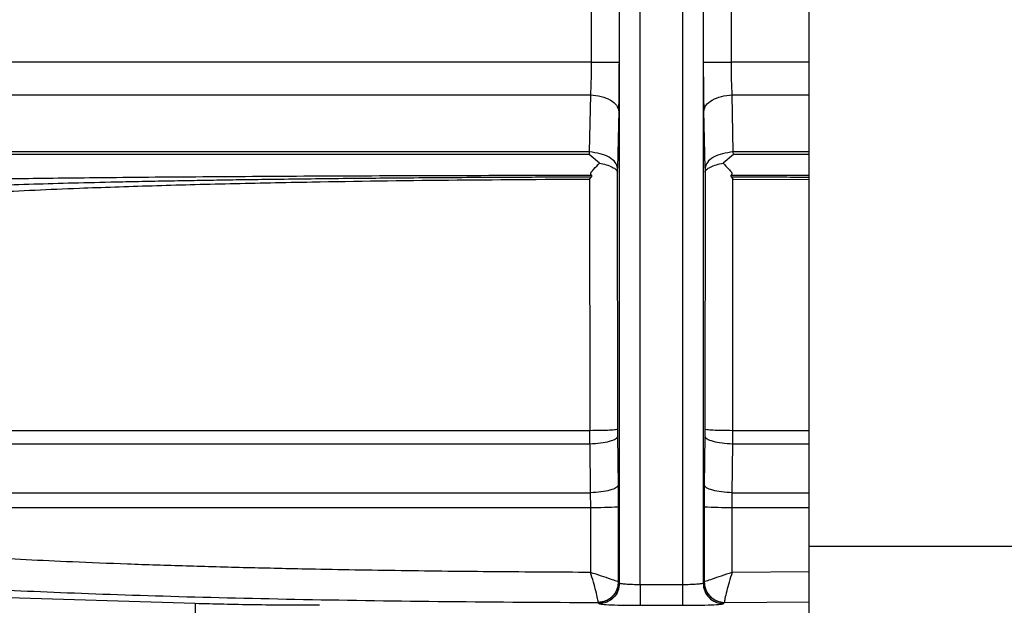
# Model space of a CAD drawing. Header units: inches. Extents: x 144.9 to 238.4, y 214.8 to 247.7.
# Tile 30 of 256: x 158.6241 to 158.742, y 224.699 to 224.7692. Entities that reach past the tile are written whole.
import ezdxf

# ---------------------------------------------------------------- set-up
doc = ezdxf.new("R2010")
doc.units = ezdxf.units.IN
doc.header["$LTSCALE"] = 0.25
doc.header["$MEASUREMENT"] = 0
doc.layers.add('ANNOTATIONS', color=1, linetype='Continuous')
doc.layers.add('MOTOR RH', color=7, linetype='Continuous')
doc.styles.add('ARIAL', font='arial.ttf', dxfattribs={"height": 0.09375})
doc.dimstyles.new('STANDARD$0', dxfattribs={"dimtxt": 0.09375, "dimasz": 0.09375, "dimexe": 0.03125, "dimexo": 0.046875, "dimgap": 0.09, "dimtad": 0, "dimtih": 1, "dimtoh": 1, "dimdec": 4, "dimzin": 0, "dimdsep": 46, "dimtxsty": 'ARIAL', "dimcen": 0.09, "dimadec": 0, "dimazin": 0, "dimtfac": 1, "dimtdec": 4, "dimtofl": 0, "dimtmove": 0, "dimatfit": 1, "dimfxl": 1, "dimtolj": 1, "dimtzin": 0, "dimarcsym": 0})

# ---------------------------------------------------------------- blocks, each defined once
blk = doc.blocks.new('*D61')
at = {"layer": 'ANNOTATIONS', "color": 0, "lineweight": -2, "transparency": 16777216}
for p, q in [((158.0267998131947, 223.8493624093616), (158.0267998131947, 225.9990556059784)), ((159.1674248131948, 224.9900478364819), (159.1674248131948, 225.9990556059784)), ((158.1205498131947, 225.9678056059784), (158.312002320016, 225.9678056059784)), ((159.0736748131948, 225.9678056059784), (158.8822223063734, 225.9678056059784))]:
    blk.add_line(p, q, dxfattribs=at)
at = {"layer": 'ANNOTATIONS', "color": 0, "transparency": 16777216}
for points in [[(158.1205498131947, 225.9834306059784), (158.1205498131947, 225.9521806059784), (158.0267998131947, 225.9678056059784)], [(159.0736748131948, 225.9834306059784), (159.0736748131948, 225.9521806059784), (159.1674248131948, 225.9678056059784)]]:
    blk.add_solid(points, dxfattribs=at)
at = {"layer": 'defpoints', "color": 0, "transparency": 16777216}
for p in [(158.0267998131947, 225.9678056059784), (159.1674248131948, 224.9431728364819), (158.0267998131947, 223.8024874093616)]:
    blk.add_point(p, dxfattribs=at)
at = {"layer": 'ANNOTATIONS', "color": 0, "transparency": 16777216, "insert": (158.5971123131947, 225.9678056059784), "char_height": 0.09375, "attachment_point": 5, "style": 'ARIAL'}
blk.add_mtext('\\A1;18 5/8"', dxfattribs=at)
blk = doc.blocks.new('*D63')
at = {"layer": 'ANNOTATIONS', "color": 0, "lineweight": -2, "transparency": 16777216}
for p, q in [((158.0267998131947, 223.8493624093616), (158.0267998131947, 226.3654182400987)), ((159.5003668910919, 225.1127240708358), (159.5003668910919, 226.3654182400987)), ((158.1205498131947, 226.3341682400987), (158.559241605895, 226.3341682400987)), ((159.4066168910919, 226.3341682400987), (158.9679250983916, 226.3341682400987))]:
    blk.add_line(p, q, dxfattribs=at)
at = {"layer": 'ANNOTATIONS', "color": 0, "transparency": 16777216}
for points in [[(158.1205498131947, 226.3497932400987), (158.1205498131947, 226.3185432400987), (158.0267998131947, 226.3341682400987)], [(159.4066168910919, 226.3497932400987), (159.4066168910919, 226.3185432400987), (159.5003668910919, 226.3341682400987)]]:
    blk.add_solid(points, dxfattribs=at)
at = {"layer": 'defpoints', "color": 0, "transparency": 16777216}
for p in [(158.0267998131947, 226.3341682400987), (159.5003668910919, 225.0658490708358), (158.0267998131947, 223.8024874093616)]:
    blk.add_point(p, dxfattribs=at)
at = {"layer": 'ANNOTATIONS', "color": 0, "transparency": 16777216, "insert": (158.7635833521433, 226.3341682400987), "char_height": 0.09375, "attachment_point": 5, "style": 'ARIAL'}
blk.add_mtext('\\A1;24""', dxfattribs=at)

msp = doc.modelspace()

# ---------------------------------------------------------------- linework, layer by layer
at = {"layer": 'MOTOR RH'}
for p, q in [((158.7186041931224, 224.6943330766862), (158.7186041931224, 224.8924580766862)), ((158.6958951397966, 224.7640797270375), (158.6958951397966, 224.7839516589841)), ((158.6959159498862, 224.7016804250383), (158.695915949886, 224.7839663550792)), ((158.7059243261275, 224.7839663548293), (158.7059243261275, 224.7016804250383)), ((158.7059451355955, 224.7839516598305), (158.705945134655, 224.7640797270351)), ((158.6925321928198, 224.7832009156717), (158.6925321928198, 224.7640797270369)), ((158.6983750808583, 224.7014838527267), (158.6983750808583, 224.7826746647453)), ((158.7034651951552, 224.7826746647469), (158.7034651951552, 224.7014838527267)), ((158.7093080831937, 224.7640797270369), (158.7093080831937, 224.7832009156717)), ((158.6925321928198, 224.7640797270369), (158.599707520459, 224.7640797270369)), ((158.7186041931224, 224.7640797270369), (158.7093080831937, 224.7640797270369)), ((158.6011246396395, 224.7601673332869), (158.692433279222, 224.7601673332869)), ((158.692433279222, 224.7601673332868), (158.6922986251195, 224.753316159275)), ((158.7095416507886, 224.7533161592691), (158.7094069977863, 224.7601673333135)), ((158.7094069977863, 224.7601673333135), (158.7186041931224, 224.7601673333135)), ((158.6958361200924, 224.7582241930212), (158.695685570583, 224.7513730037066)), ((158.7061547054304, 224.7513730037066), (158.7060041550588, 224.7582241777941)), ((158.6922986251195, 224.753316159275), (158.6054570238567, 224.753316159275)), ((158.6922794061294, 224.7529979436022), (158.6056727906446, 224.7529979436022)), ((158.6922986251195, 224.753316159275), (158.6922794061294, 224.7529979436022)), ((158.6935302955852, 224.7519812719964), (158.6922794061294, 224.7529979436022)), ((158.7095608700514, 224.7529979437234), (158.7083099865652, 224.7519812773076)), ((158.7095608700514, 224.7529979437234), (158.7095416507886, 224.7533161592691)), ((158.7186041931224, 224.7533161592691), (158.7095416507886, 224.7533161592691)), ((158.7186041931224, 224.7529979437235), (158.7095608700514, 224.7529979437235)), ((158.6956743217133, 224.7508899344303), (158.695685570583, 224.7513730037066)), ((158.6957189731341, 224.7200878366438), (158.6956743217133, 224.7508899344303)), ((158.7061659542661, 224.7508899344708), (158.7061212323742, 224.7200879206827)), ((158.7061547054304, 224.7513730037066), (158.7061659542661, 224.7508899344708)), ((158.7092962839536, 224.7505411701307), (158.7186041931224, 224.7505245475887)), ((158.6923390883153, 224.7500685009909), (158.6923771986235, 224.7199366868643)), ((158.6923390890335, 224.7500685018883), (158.6925333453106, 224.7503004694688)), ((158.7093072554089, 224.7503000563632), (158.7095011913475, 224.7500684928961)), ((158.7094630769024, 224.719936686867), (158.7095011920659, 224.7500684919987)), ((158.7095011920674, 224.750068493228), (158.7186041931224, 224.7500182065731)), ((158.6923771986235, 224.7199366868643), (158.6020653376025, 224.719936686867)), ((158.6923705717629, 224.7183683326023), (158.6923771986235, 224.7199366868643)), ((158.6957232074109, 224.7192985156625), (158.6957189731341, 224.7200878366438)), ((158.7061212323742, 224.7200879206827), (158.7061170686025, 224.7192985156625)), ((158.7094697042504, 224.7183683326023), (158.7094630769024, 224.719936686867)), ((158.7186041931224, 224.719936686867), (158.7094630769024, 224.719936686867)), ((158.6957773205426, 224.7134308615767), (158.6957232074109, 224.7192985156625)), ((158.7061170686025, 224.7192985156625), (158.7060629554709, 224.7134308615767)), ((158.6036344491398, 224.7183683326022), (158.6923705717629, 224.7183683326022)), ((158.6923705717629, 224.7183683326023), (158.6924181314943, 224.7125006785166)), ((158.709422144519, 224.7125006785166), (158.7094697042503, 224.7183683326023)), ((158.7094697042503, 224.7183683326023), (158.7186041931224, 224.7183683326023)), ((158.6957899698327, 224.7108206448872), (158.6957773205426, 224.7134308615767)), ((158.7060629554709, 224.7134308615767), (158.7060503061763, 224.7108206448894)), ((158.6021051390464, 224.7125006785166), (158.6924181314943, 224.7125006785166)), ((158.6924181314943, 224.7125006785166), (158.6924394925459, 224.7107566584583)), ((158.7094007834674, 224.7107566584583), (158.709422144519, 224.7125006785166)), ((158.709422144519, 224.7125006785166), (158.7186041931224, 224.7125006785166)), ((158.6019335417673, 224.7107566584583), (158.6924394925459, 224.7107566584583)), ((158.6924394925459, 224.7107566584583), (158.6924436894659, 224.7029650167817)), ((158.6957954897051, 224.7018250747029), (158.6957899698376, 224.7108206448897)), ((158.7060503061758, 224.710820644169), (158.7060447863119, 224.7018250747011)), ((158.7093965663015, 224.7029649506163), (158.7094007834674, 224.7107566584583)), ((158.7094007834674, 224.7107566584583), (158.7186041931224, 224.7107566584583)), ((158.8653541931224, 224.7060518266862), (158.7186041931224, 224.7060518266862)), ((158.7186041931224, 224.7030341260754), (158.7093965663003, 224.7029649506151)), ((158.6957978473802, 224.7018203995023), (158.695795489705, 224.7018250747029)), ((158.695915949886, 224.7016804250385), (158.6957978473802, 224.7018203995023)), ((158.7034651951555, 224.7014838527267), (158.6983750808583, 224.7014838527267)), ((158.7060424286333, 224.7018203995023), (158.7059243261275, 224.7016804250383)), ((158.7060447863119, 224.7018250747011), (158.7060424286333, 224.7018203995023)), ((158.6451098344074, 224.6992285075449), (158.6096487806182, 224.700343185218)), ((158.6451098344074, 224.6992285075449), (158.6451098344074, 224.6900391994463)), ((158.6933387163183, 224.6993618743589), (158.6934568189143, 224.6992218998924)), ((158.6933387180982, 224.6993618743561), (158.6933465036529, 224.6993760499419)), ((158.6983750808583, 224.699025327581), (158.7034651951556, 224.699025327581)), ((158.7083834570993, 224.6992218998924), (158.7085015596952, 224.6993618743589)), ((158.7085015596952, 224.6993618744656), (158.708493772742, 224.6993761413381)), ((158.7085015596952, 224.6993618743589), (158.7186041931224, 224.699430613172))]:
    msp.add_line(p, q, dxfattribs=at)
for centre, radius, start, end in [((158.6931535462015, 224.7611190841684), 0.05036748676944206, 269.1876975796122, 273.0004477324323), ((158.7086867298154, 224.7611190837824), 0.05036748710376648, 266.9995522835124, 270.8123024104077), ((158.6933348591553, 224.701824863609), 0.002462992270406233, 270.0897299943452, 359.8961528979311), ((158.708505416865, 224.7018248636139), 0.002462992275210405, 180.1038471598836, 269.9102698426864)]:
    msp.add_arc(centre, radius, start, end, dxfattribs=at)
for points, knots in [([(158.6925321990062, 224.7640797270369), (158.6925278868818, 224.7633914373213), (158.6925192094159, 224.7620063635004), (158.6924620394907, 224.7607828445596), (158.692433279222, 224.7601673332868)], [0, 0, 0, 0, 0.4969335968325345, 1, 1, 1, 1]), ([(158.6958361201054, 224.7582241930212), (158.695853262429, 224.7591453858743), (158.6958873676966, 224.760978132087), (158.6958925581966, 224.763049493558), (158.6958951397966, 224.7640797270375)], [0, 0, 0, 0, 0.5026297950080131, 1, 1, 1, 1]), ([(158.7059451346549, 224.7640797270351), (158.7059477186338, 224.7630495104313), (158.7059529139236, 224.7609781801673), (158.7059870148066, 224.7591453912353), (158.7060041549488, 224.7582241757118)], [0, 0, 0, 0, 0.4973695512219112, 1, 1, 1, 1]), ([(158.7094069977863, 224.7601673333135), (158.709378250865, 224.7607828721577), (158.7093211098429, 224.7620063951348), (158.709312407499, 224.7633914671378), (158.7093080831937, 224.7640797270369)], [0, 0, 0, 0, 0.503087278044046, 1, 1, 1, 1]), ([(158.6924332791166, 224.7601673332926), (158.6928776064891, 224.7601168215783), (158.693765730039, 224.7600158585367), (158.6948732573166, 224.759561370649), (158.6956469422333, 224.7589416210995), (158.6957730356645, 224.7584634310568), (158.6958361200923, 224.7582241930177)], [0, 0, 0, 0, 0.2501495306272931, 0.5000000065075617, 0.7498504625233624, 1, 1, 1, 1]), ([(158.7060041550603, 224.7582241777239), (158.706067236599, 224.75846341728), (158.7061933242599, 224.7589416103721), (158.7069670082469, 224.7595613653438), (158.7080745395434, 224.7600158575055), (158.7089626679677, 224.7601168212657), (158.7094069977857, 224.7601673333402)], [0, 0, 0, 0, 0.2501495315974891, 0.4999999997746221, 0.7498504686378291, 1, 1, 1, 1]), ([(158.695685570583, 224.7513730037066), (158.6956228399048, 224.7516116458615), (158.6954974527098, 224.7520886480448), (158.6947279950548, 224.7527073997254), (158.69362612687, 224.7531622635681), (158.6927413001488, 224.7532648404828), (158.6922986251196, 224.753316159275)], [0, 0, 0, 0, 0.2501478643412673, 0.499999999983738, 0.7498521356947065, 1, 1, 1, 1]), ([(158.7095416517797, 224.7533161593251), (158.709098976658, 224.7532648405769), (158.7082141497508, 224.7531622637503), (158.7071122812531, 224.7527073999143), (158.7063428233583, 224.7520886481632), (158.7062174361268, 224.7516116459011), (158.7061547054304, 224.7513730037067)], [0, 0, 0, 0, 0.250147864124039, 0.5000000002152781, 0.7498521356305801, 1, 1, 1, 1]), ([(158.6925200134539, 224.7508826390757), (158.6926277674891, 224.7510078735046), (158.6929567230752, 224.751390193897), (158.6932996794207, 224.7517436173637), (158.6935302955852, 224.7519812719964)], [0, 0, 0, 0, 0.327564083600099, 1, 1, 1, 1]), ([(158.6935290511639, 224.7519813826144), (158.6938027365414, 224.7519216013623), (158.6943958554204, 224.7517920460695), (158.6950755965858, 224.75151755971), (158.6954972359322, 224.7512308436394), (158.6956405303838, 224.751028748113), (158.6956688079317, 224.7509262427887), (158.6956730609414, 224.750899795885), (158.6956739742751, 224.7508927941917), (158.6956742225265, 224.7508907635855), (158.6956742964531, 224.7508901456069), (158.6956743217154, 224.7508899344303)], [0, 0, 0, 0, 0.2246692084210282, 0.4868931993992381, 0.7419014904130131, 0.9331577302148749, 0.9821581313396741, 0.9949749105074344, 0.9984614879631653, 0.9994742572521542, 1, 1, 1, 1]), ([(158.7061659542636, 224.7508899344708), (158.7061659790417, 224.750890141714), (158.7061662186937, 224.7508921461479), (158.7061671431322, 224.7508993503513), (158.7061714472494, 224.750926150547), (158.7061996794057, 224.7510286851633), (158.7063427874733, 224.7512307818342), (158.7067642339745, 224.7515172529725), (158.7074438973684, 224.7517919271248), (158.7080373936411, 224.7519215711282), (158.7083112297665, 224.751981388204)], [0, 0, 0, 0, 0.0005155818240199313, 0.004986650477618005, 0.01777088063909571, 0.06672384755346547, 0.2579558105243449, 0.512788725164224, 0.7752032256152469, 1, 1, 1, 1]), ([(158.7083099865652, 224.7519812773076), (158.7085378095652, 224.7517462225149), (158.7088805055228, 224.7513926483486), (158.7092098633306, 224.7510106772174), (158.7093202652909, 224.7508826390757)], [0, 0, 0, 0, 0.6647962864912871, 1, 1, 1, 1]), ([(158.6061405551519, 224.7497066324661), (158.6073599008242, 224.749764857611), (158.6097410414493, 224.7498785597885), (158.6155846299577, 224.7500077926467), (158.6211085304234, 224.7501011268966), (158.625621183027, 224.7501651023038), (158.6304665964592, 224.7502238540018), (158.6377827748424, 224.7503003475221), (158.6482369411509, 224.7503855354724), (158.6623858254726, 224.750464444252), (158.6772424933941, 224.7505192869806), (158.6874820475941, 224.7505337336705), (158.6925441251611, 224.7505408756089)], [0, 0, 0, 0, 0.1346083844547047, 0.2628635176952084, 0.3246659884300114, 0.3848832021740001, 0.4435169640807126, 0.5005688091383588, 0.6295664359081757, 0.7557997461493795, 0.8792759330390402, 1, 1, 1, 1]), ([(158.6925441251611, 224.7505408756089), (158.6925286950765, 224.7505693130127), (158.692499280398, 224.7506235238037), (158.6924808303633, 224.7507127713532), (158.692485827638, 224.7508014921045), (158.692508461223, 224.7508552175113), (158.6925200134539, 224.7508826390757)], [0, 0, 0, 0, 0.2707690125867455, 0.516172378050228, 0.7530533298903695, 1, 1, 1, 1]), ([(158.692544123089, 224.7505408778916), (158.6925545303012, 224.7505188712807), (158.6925739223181, 224.7504778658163), (158.6925821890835, 224.7504122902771), (158.6925695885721, 224.7503503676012), (158.6925456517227, 224.750317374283), (158.6925333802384, 224.7503004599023)], [0, 0, 0, 0, 0.2840006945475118, 0.5291855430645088, 0.7586318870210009, 0.9999999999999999, 0.9999999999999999, 0.9999999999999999, 0.9999999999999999]), ([(158.709307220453, 224.7503000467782), (158.7092949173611, 224.7503170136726), (158.709270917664, 224.75035011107), (158.7092582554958, 224.7504122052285), (158.709266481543, 224.7504779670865), (158.7092858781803, 224.7505191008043), (158.7092962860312, 224.7505411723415)], [0, 0, 0, 0, 0.2414073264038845, 0.470914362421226, 0.7161031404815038, 1, 1, 1, 1]), ([(158.7093202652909, 224.7508826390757), (158.7093316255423, 224.7508552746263), (158.7093539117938, 224.7508015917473), (158.709358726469, 224.7507130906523), (158.7093405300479, 224.7506239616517), (158.7093115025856, 224.7505696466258), (158.7092962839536, 224.7505411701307)], [0, 0, 0, 0, 0.2464426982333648, 0.4834650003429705, 0.7291890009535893, 1, 1, 1, 1]), ([(158.6049732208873, 224.7466862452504), (158.605109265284, 224.74677273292), (158.6053713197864, 224.7469393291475), (158.6063431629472, 224.7471771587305), (158.6075972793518, 224.7473939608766), (158.60907285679, 224.7475895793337), (158.6106687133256, 224.7477641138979), (158.6129531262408, 224.7479780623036), (158.6162086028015, 224.7482275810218), (158.6207767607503, 224.7485069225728), (158.6257769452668, 224.7487585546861), (158.6320092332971, 224.7490215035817), (158.639716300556, 224.7492846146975), (158.6490891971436, 224.7495346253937), (158.6608236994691, 224.7497744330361), (158.6751975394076, 224.7499787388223), (158.6866571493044, 224.7500387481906), (158.6923390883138, 224.7500685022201)], [0, 0, 0, 0, 0.0511230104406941, 0.0984753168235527, 0.1420577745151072, 0.181871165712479, 0.2179162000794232, 0.2501935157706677, 0.3170453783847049, 0.3810118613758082, 0.4420943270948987, 0.5002940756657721, 0.5860698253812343, 0.6693927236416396, 0.7502658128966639, 0.8761760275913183, 1, 1, 1, 1]), ([(158.6925333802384, 224.7503004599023), (158.6907704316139, 224.7502959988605), (158.6865464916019, 224.750285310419), (158.679231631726, 224.7502524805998), (158.671037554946, 224.750198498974), (158.6624090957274, 224.7501199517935), (158.655939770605, 224.750043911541), (158.6511123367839, 224.7499769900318), (158.6480421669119, 224.7499307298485), (158.6449378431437, 224.7498799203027), (158.6418228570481, 224.7498244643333), (158.6387165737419, 224.7497642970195), (158.6330637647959, 224.7496451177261), (158.6252830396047, 224.749446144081), (158.6166850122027, 224.7491407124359), (158.6097234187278, 224.7487867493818), (158.6073158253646, 224.748526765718), (158.6060755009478, 224.7483928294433)], [0, 0, 0, 0, 0.04195510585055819, 0.1005224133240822, 0.1759682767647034, 0.242876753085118, 0.3188877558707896, 0.3463982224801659, 0.3750710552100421, 0.4048649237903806, 0.4355465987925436, 0.4671254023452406, 0.4996433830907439, 0.614338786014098, 0.7362927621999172, 0.8641454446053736, 0.9999999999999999, 0.9999999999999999, 0.9999999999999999, 0.9999999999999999]), ([(158.7186041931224, 224.7502673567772), (158.7174204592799, 224.7502731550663), (158.7143485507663, 224.7502882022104), (158.711226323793, 224.7502955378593), (158.709307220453, 224.7503000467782)], [0, 0, 0, 0, 0.3853415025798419, 0.9999999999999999, 0.9999999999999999, 0.9999999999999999, 0.9999999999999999]), ([(158.6957189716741, 224.7200878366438), (158.6956550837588, 224.7200694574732), (158.6955273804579, 224.7200327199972), (158.69476876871, 224.719984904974), (158.6936855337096, 224.7199494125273), (158.6928134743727, 224.7199409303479), (158.6923771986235, 224.7199366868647)], [0, 0, 0, 0, 0.2501417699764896, 0.4999995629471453, 0.7498586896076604, 1, 1, 1, 1]), ([(158.7094630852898, 224.719936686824), (158.7090266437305, 224.7199409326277), (158.7081542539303, 224.7199494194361), (158.7070707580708, 224.7199849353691), (158.7063122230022, 224.7200327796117), (158.7061849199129, 224.7200695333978), (158.7061212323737, 224.7200879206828)], [0, 0, 0, 0, 0.2501413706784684, 0.5000000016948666, 0.7498586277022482, 1, 1, 1, 1]), ([(158.692370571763, 224.7183683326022), (158.6928084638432, 224.7183940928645), (158.6936837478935, 224.7184455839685), (158.6947715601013, 224.7186638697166), (158.6955327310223, 224.7189585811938), (158.695659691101, 224.7191851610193), (158.6957232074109, 224.7192985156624)], [0, 0, 0, 0, 0.2501428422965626, 0.4999999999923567, 0.7498571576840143, 1, 1, 1, 1]), ([(158.7061170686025, 224.7192985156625), (158.7061805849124, 224.7191851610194), (158.7063075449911, 224.718958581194), (158.7070687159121, 224.7186638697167), (158.7081565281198, 224.7184455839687), (158.70903181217, 224.7183940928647), (158.7094697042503, 224.7183683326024)], [0, 0, 0, 0, 0.250142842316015, 0.5000000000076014, 0.7498571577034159, 1, 1, 1, 1]), ([(158.6957773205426, 224.7134308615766), (158.695713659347, 224.7133173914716), (158.6955864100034, 224.7130905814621), (158.6948235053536, 224.712795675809), (158.693733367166, 224.7125774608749), (158.6928567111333, 224.712526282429), (158.6924181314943, 224.7125006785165)], [0, 0, 0, 0, 0.2501435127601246, 0.500000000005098, 0.7498564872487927, 1, 1, 1, 1]), ([(158.7094221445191, 224.7125006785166), (158.70898356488, 224.7125262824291), (158.7081069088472, 224.712577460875), (158.7070167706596, 224.712795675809), (158.7062538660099, 224.7130905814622), (158.7061266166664, 224.7133173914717), (158.7060629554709, 224.7134308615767)], [0, 0, 0, 0, 0.250143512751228, 0.4999999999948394, 0.7498564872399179, 1, 1, 1, 1]), ([(158.6924436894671, 224.7029650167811), (158.688623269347, 224.7029847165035), (158.6809423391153, 224.7030243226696), (158.6696662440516, 224.7031568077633), (158.6597636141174, 224.7033247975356), (158.6512167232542, 224.7035166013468), (158.6439118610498, 224.7037164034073), (158.6369014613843, 224.7039475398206), (158.6305180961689, 224.7042000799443), (158.6247327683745, 224.7044730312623), (158.6195197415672, 224.7047649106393), (158.6147239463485, 224.70508838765), (158.6106685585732, 224.7054270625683), (158.6073070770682, 224.7057826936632), (158.6048336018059, 224.7061309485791), (158.6029321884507, 224.7065033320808), (158.6023365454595, 224.7067521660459), (158.6020119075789, 224.7068877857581)], [0, 0, 0, 0, 0.08242030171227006, 0.1657054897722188, 0.2498566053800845, 0.3104048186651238, 0.3722505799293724, 0.435394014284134, 0.4998351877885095, 0.5583385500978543, 0.6195157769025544, 0.6833663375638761, 0.7498896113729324, 0.8097985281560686, 0.8749406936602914, 0.9318400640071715, 1, 1, 1, 1]), ([(158.5983511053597, 224.7032914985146), (158.5991132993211, 224.7030410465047), (158.6006382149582, 224.7025399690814), (158.6069567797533, 224.7018244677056), (158.6160116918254, 224.7011641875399), (158.6278129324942, 224.7005812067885), (158.6419076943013, 224.7000929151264), (158.657871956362, 224.6997182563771), (158.6751698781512, 224.6994567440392), (158.6872823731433, 224.6993934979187), (158.6933387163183, 224.6993618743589)], [0, 0, 0, 0, 0.1249224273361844, 0.2499313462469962, 0.3749626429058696, 0.4999983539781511, 0.6250828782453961, 0.7501532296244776, 0.8750746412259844, 1, 1, 1, 1]), ([(158.6957954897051, 224.7018250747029), (158.6957376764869, 224.7018484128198), (158.6956176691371, 224.7018968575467), (158.6948688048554, 224.7021517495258), (158.693779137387, 224.7025207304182), (158.692893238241, 224.7028154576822), (158.6924436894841, 224.702965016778)], [0, 0, 0, 0, 0.2322876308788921, 0.4821773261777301, 0.7372313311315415, 1, 1, 1, 1]), ([(158.6933465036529, 224.6993760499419), (158.6933509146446, 224.6994190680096), (158.6933595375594, 224.6995031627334), (158.6932895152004, 224.6999161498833), (158.6931126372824, 224.7006634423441), (158.6928069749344, 224.7017786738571), (158.6925631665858, 224.7025748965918), (158.6924437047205, 224.7029650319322)], [0, 0, 0, 0, 0.1468839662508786, 0.2871390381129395, 0.5422797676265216, 0.7757250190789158, 1, 1, 1, 1]), ([(158.7093965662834, 224.7029649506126), (158.7089470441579, 224.7028154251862), (158.7080611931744, 224.7025207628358), (158.7069715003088, 224.7021517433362), (158.7062225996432, 224.7018968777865), (158.7061025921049, 224.7018484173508), (158.7060447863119, 224.7018250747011)], [0, 0, 0, 0, 0.262751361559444, 0.517791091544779, 0.7677273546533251, 0.9999999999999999, 0.9999999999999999, 0.9999999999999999, 0.9999999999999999]), ([(158.7093965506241, 224.7029649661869), (158.7092769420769, 224.7025749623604), (158.7090328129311, 224.7017789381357), (158.7087270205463, 224.7006637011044), (158.708550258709, 224.6999162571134), (158.7084804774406, 224.6995031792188), (158.708489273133, 224.6994190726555), (158.7084937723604, 224.6993760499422)], [0, 0, 0, 0, 0.2242295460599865, 0.4576676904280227, 0.7128351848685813, 0.8531076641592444, 1, 1, 1, 1]), ([(158.695795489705, 224.7018250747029), (158.6957618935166, 224.7015183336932), (158.6957102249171, 224.7010465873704), (158.69540440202, 224.7004785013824), (158.6950886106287, 224.7000871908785), (158.6946969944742, 224.6997710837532), (158.6941278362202, 224.6994641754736), (158.6936543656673, 224.6994107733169), (158.6933465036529, 224.6993760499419)], [0, 0, 0, 0, 0.2395605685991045, 0.3684274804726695, 0.5000004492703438, 0.6315733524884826, 0.7604400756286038, 1, 1, 1, 1]), ([(158.6983750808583, 224.7014838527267), (158.6980685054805, 224.7014867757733), (158.6974387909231, 224.7014927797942), (158.6966652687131, 224.7015346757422), (158.6962090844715, 224.701587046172), (158.6959724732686, 224.7016352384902), (158.6959355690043, 224.7016647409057), (158.6959159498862, 224.7016804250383)], [0, 0, 0, 0, 0.2427842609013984, 0.4986857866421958, 0.7125887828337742, 0.8472058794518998, 0.9999999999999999, 0.9999999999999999, 0.9999999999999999, 0.9999999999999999]), ([(158.7059243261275, 224.7016804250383), (158.7059047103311, 224.7016647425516), (158.7058678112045, 224.7016352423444), (158.7056312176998, 224.7015870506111), (158.7051750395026, 224.7015346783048), (158.7044015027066, 224.7014927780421), (158.7037717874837, 224.7014867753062), (158.7034651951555, 224.7014838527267)], [0, 0, 0, 0, 0.1527783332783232, 0.2873901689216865, 0.5013141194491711, 0.7572025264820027, 1, 1, 1, 1]), ([(158.7060447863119, 224.7018250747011), (158.7060783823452, 224.7015183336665), (158.7061300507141, 224.7010465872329), (158.7064358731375, 224.700478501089), (158.7067516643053, 224.7000871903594), (158.7071432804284, 224.699771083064), (158.7077124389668, 224.6994641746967), (158.7081859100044, 224.6994107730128), (158.7084937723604, 224.6993760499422)], [0, 0, 0, 0, 0.2395603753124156, 0.3684272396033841, 0.5000001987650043, 0.6315731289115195, 0.7604399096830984, 1, 1, 1, 1]), ([(158.6599924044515, 224.6990211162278), (158.6573064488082, 224.6990304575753), (158.6519344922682, 224.6990491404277), (158.6473847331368, 224.6991687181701), (158.6451098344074, 224.6992285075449)], [0, 0, 0, 0, 0.4999957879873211, 1, 1, 1, 1]), ([(158.6934568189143, 224.6992218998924), (158.6935488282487, 224.6991959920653), (158.6937332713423, 224.6991440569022), (158.6948788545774, 224.6990792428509), (158.6964843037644, 224.6990341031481), (158.6977457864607, 224.6990282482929), (158.6983750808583, 224.699025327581)], [0, 0, 0, 0, 0.2494229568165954, 0.49999646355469, 0.750571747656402, 1, 1, 1, 1]), ([(158.7034651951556, 224.699025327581), (158.7040944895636, 224.699028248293), (158.7053559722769, 224.6990341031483), (158.7069614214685, 224.6990792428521), (158.7081070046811, 224.6991440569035), (158.7082914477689, 224.6991959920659), (158.7083834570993, 224.6992218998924)], [0, 0, 0, 0, 0.249428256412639, 0.5000035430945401, 0.7505770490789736, 1, 1, 1, 1])]:
    msp.add_open_spline(points, degree=3, knots=knots, dxfattribs=at)
for points in [[(158.6925321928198, 224.7640797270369), (158.6929713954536, 224.7640797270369), (158.6938498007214, 224.7640797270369), (158.6949368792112, 224.7640797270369), (158.6957075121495, 224.7640797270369), (158.6958325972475, 224.7640797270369), (158.6958951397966, 224.7640797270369)], [(158.705945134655, 224.7640797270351), (158.7060076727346, 224.7640797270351), (158.7061327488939, 224.7640797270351), (158.7069033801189, 224.7640797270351), (158.707990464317, 224.7640797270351), (158.7088688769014, 224.7640797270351), (158.7093080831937, 224.7640797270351)], [(158.6959159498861, 224.7016804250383), (158.6958785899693, 224.7013585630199), (158.6958038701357, 224.7007148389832), (158.6952350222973, 224.6999026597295), (158.6944226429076, 224.6993339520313), (158.6937787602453, 224.6992592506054), (158.6934568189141, 224.6992218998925)], [(158.6983750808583, 224.7014838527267), (158.6983750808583, 224.7011699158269), (158.6983750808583, 224.7005420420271), (158.6983750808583, 224.6997425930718), (158.6983750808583, 224.6991692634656), (158.6983750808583, 224.6990733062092), (158.6983750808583, 224.6990253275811)], [(158.7034651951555, 224.7014838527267), (158.7034651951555, 224.7011699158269), (158.7034651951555, 224.7005420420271), (158.7034651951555, 224.6997425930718), (158.7034651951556, 224.6991692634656), (158.7034651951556, 224.6990733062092), (158.7034651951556, 224.6990253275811)], [(158.7059243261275, 224.7016804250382), (158.7059616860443, 224.7013585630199), (158.706036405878, 224.7007148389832), (158.7066052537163, 224.6999026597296), (158.707417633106, 224.6993339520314), (158.7080615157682, 224.6992592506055), (158.7083834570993, 224.6992218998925)]]:
    msp.add_open_spline(points, degree=3, dxfattribs=at)

# ---------------------------------------------------------------- dimensions: what is measured, and where the dimension line sits
at = {"layer": 'ANNOTATIONS'}
for base, p1, text, picture, middle in [((158.0267998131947, 226.3341682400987), (159.5003668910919, 225.0658490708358), '24""', '*D63', (158.7635833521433, 226.3341682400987)), ((158.0267998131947, 225.9678056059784), (159.1674248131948, 224.9431728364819), '18 5/8"', '*D61', (158.5971123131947, 225.9678056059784))]:
    dim = msp.add_linear_dim(base=base, p1=p1, p2=(158.0267998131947, 223.8024874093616), text=text, dimstyle='STANDARD$0', dxfattribs=at)
    dim.commit()
    dim.dimension.update_dxf_attribs({"geometry": picture, "text_midpoint": middle, "dimtype": 160})

doc.saveas('drawing.dxf')
